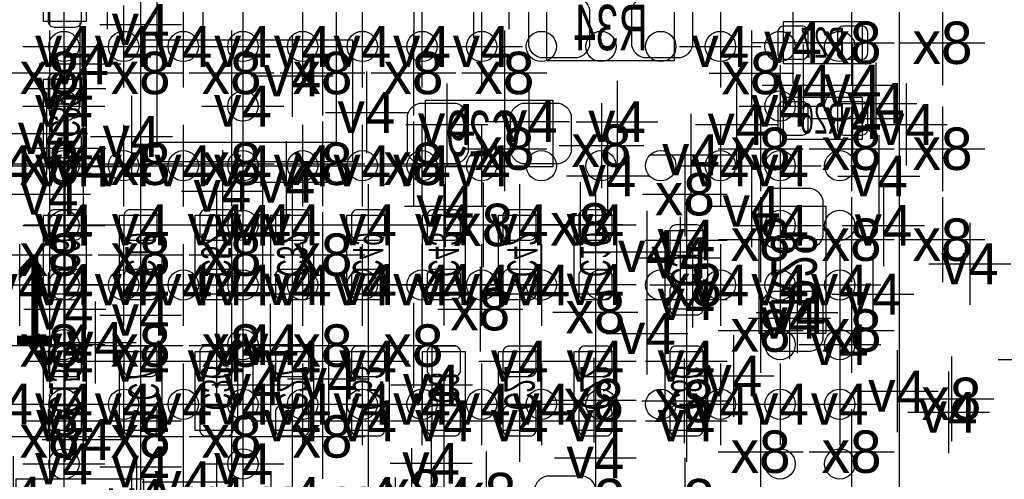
# Model space of a CAD drawing. Extents: x -36 to 384, y -28 to 269.
# Tile 11 of 52: x 19.45 to 27.7, y 16.28 to 20.13. Entities that reach past the tile are written whole.
import ezdxf
from ezdxf.enums import TextEntityAlignment as Align

# ---------------------------------------------------------------- set-up
doc = ezdxf.new("R2010")
doc.units = 0
for name, color, linetype in [('MA_NCLEGEND-1-2', 7, 'CONTINUOUS'), ('MA_NCLEGEND-14-15', 7, 'CONTINUOUS'), ('MA_NCLEGEND-15-16', 7, 'CONTINUOUS'), ('MA_NCLEGEND-2-3', 7, 'CONTINUOUS'), ('MA_NCLEGEND-3-14', 7, 'CONTINUOUS'), ('PG_ASSEMBLY_BOTTOM', 7, 'CONTINUOUS'), ('PG_ASSEMBLY_TOP', 7, 'CONTINUOUS'), ('PIN_BOTTOM', 7, 'CONTINUOUS'), ('PIN_TOP', 7, 'CONTINUOUS'), ('RD_ASSEMBLY_BOTTOM', 7, 'CONTINUOUS'), ('RD_ASSEMBLY_TOP', 7, 'CONTINUOUS')]:
    doc.layers.add(name, color=color, linetype=linetype)

# ---------------------------------------------------------------- blocks, each defined once
blk = doc.blocks.new('FIGURE_CROSS')
for points in [[(0, 0.5), (0, -0.5)], [(-0.5, 0), (0.5, 0)]]:
    blk.add_lwpolyline(points)

msp = doc.modelspace()

# ---------------------------------------------------------------- linework, layer by layer
at = {"layer": 'PG_ASSEMBLY_BOTTOM'}
for points in [[(20.598613, 19.101791), (20.598613, 22.301708), (22.098787, 22.301708), (22.098787, 19.101791), (20.598613, 19.101791)], [(19.6469, 20.117587), (19.6469, 20.777987), (20.0025, 20.777987), (20.0025, 20.117587), (19.6469, 20.117587)], [(25.8445, 20.117587), (26.5049, 20.117587), (26.5049, 19.761987), (25.8445, 19.761987), (25.8445, 20.117587)], [(19.6469, 18.974587), (19.6469, 19.634987), (20.0025, 19.634987), (20.0025, 18.974587), (19.6469, 18.974587)], [(25.8445, 19.482587), (26.5049, 19.482587), (26.5049, 19.126987), (25.8445, 19.126987), (25.8445, 19.482587)], [(19.6469, 17.831587), (19.6469, 18.491987), (20.0025, 18.491987), (20.0025, 17.831587), (19.6469, 17.831587)], [(20.2819, 17.831587), (20.2819, 18.491987), (20.6375, 18.491987), (20.6375, 17.831587), (20.2819, 17.831587)], [(21.2725, 18.491987), (21.2725, 17.831587), (20.9169, 17.831587), (20.9169, 18.491987), (21.2725, 18.491987)], [(21.5519, 17.831587), (21.5519, 18.491987), (21.9075, 18.491987), (21.9075, 17.831587), (21.5519, 17.831587)], [(22.1869, 17.831587), (22.1869, 18.491987), (22.5425, 18.491987), (22.5425, 17.831587), (22.1869, 17.831587)], [(23.1775, 18.491987), (23.1775, 17.831587), (22.8219, 17.831587), (22.8219, 18.491987), (23.1775, 18.491987)], [(23.8125, 18.491987), (23.8125, 17.831587), (23.4569, 17.831587), (23.4569, 18.491987), (23.8125, 18.491987)], [(24.4475, 18.491987), (24.4475, 17.831587), (24.0919, 17.831587), (24.0919, 18.491987), (24.4475, 18.491987)], [(25.2095, 18.364987), (25.2095, 17.704587), (24.8539, 17.704587), (24.8539, 18.364987), (25.2095, 18.364987)], [(19.6469, 16.688587), (19.6469, 17.348987), (20.0025, 17.348987), (20.0025, 16.688587), (19.6469, 16.688587)], [(20.2819, 16.688587), (20.2819, 17.348987), (20.6375, 17.348987), (20.6375, 16.688587), (20.2819, 16.688587)], [(20.9169, 16.688587), (20.9169, 17.348987), (21.2725, 17.348987), (21.2725, 16.688587), (20.9169, 16.688587)], [(21.5519, 16.688587), (21.5519, 17.348987), (21.9075, 17.348987), (21.9075, 16.688587), (21.5519, 16.688587)], [(22.1869, 16.688587), (22.1869, 17.348987), (22.5425, 17.348987), (22.5425, 16.688587), (22.1869, 16.688587)], [(22.8219, 16.688587), (22.8219, 17.348987), (23.1775, 17.348987), (23.1775, 16.688587), (22.8219, 16.688587)], [(23.4569, 16.688587), (23.4569, 17.348987), (23.8125, 17.348987), (23.8125, 16.688587), (23.4569, 16.688587)], [(24.0919, 16.688587), (24.0919, 17.348987), (24.4475, 17.348987), (24.4475, 16.688587), (24.0919, 16.688587)], [(25.2095, 17.348987), (25.2095, 16.688587), (24.8539, 16.688587), (24.8539, 17.348987), (25.2095, 17.348987)]]:
    msp.add_lwpolyline(points, dxfattribs=at)
for points in [[(24.9301, 19.787387), (23.8633, 19.787387), (23.8633, 20.346187), (24.9301, 20.346187)], [(22.8473, 19.457187), (23.9141, 19.457187), (23.9141, 18.898387), (22.8473, 18.898387)], [(26.2001, 18.568187), (26.2001, 17.501387), (25.6413, 17.501387), (25.6413, 18.568187)], [(19.4183, 16.282187), (20.4851, 16.282187), (20.4851, 15.723387), (19.4183, 15.723387)]]:
    msp.add_lwpolyline(points, close=True, dxfattribs=at)
at = {"layer": 'PG_ASSEMBLY_TOP'}
msp.add_lwpolyline([(11.816588, 10.407701), (26.816812, 10.407701), (26.816812, 25.407899), (12.451588, 25.407899), (11.816588, 24.772899), (11.816588, 10.407701)], dxfattribs=at)
at = {"layer": 'PIN_BOTTOM'}
for points in [[(19.9136, 20.070877, 0.414214), (19.9644, 20.121677), (19.9644, 20.274077, 0.414214), (19.9136, 20.324877), (19.7358, 20.324877, 0.414214), (19.685, 20.274077), (19.685, 20.121677, 0.414214), (19.7358, 20.070877)], [(24.1173, 19.812787), (23.8125, 19.812787, -0.294587), (23.7109, 19.914387), (23.7109, 20.219187, -0.294587), (23.8125, 20.320787), (24.1173, 20.320787, -0.294587), (24.2189, 20.219187), (24.2189, 19.914387, -0.294587)], [(24.9809, 19.812787), (24.6761, 19.812787, -0.294587), (24.5745, 19.914387), (24.5745, 20.219187, -0.294587), (24.6761, 20.320787), (24.9809, 20.320787, -0.294587), (25.0825, 20.219187), (25.0825, 19.914387, -0.294587)], [(25.797789, 19.850887, 0.414214), (25.848589, 19.800087), (26.000989, 19.800087, 0.414214), (26.051789, 19.850887), (26.051789, 20.028687, 0.414214), (26.000989, 20.079487), (25.848589, 20.079487, 0.414214), (25.797789, 20.028687)], [(26.297611, 19.850887, 0.414214), (26.348411, 19.800087), (26.500811, 19.800087, 0.414214), (26.551611, 19.850887), (26.551611, 20.028687, 0.414214), (26.500811, 20.079487), (26.348411, 20.079487, 0.414214), (26.297611, 20.028687)], [(19.9136, 19.427698, 0.414214), (19.9644, 19.478498), (19.9644, 19.630898, 0.414214), (19.9136, 19.681698), (19.7358, 19.681698, 0.414214), (19.685, 19.630898), (19.685, 19.478498, 0.414214), (19.7358, 19.427698)], [(22.7965, 19.431787), (23.1013, 19.431787, -0.294587), (23.2029, 19.330187), (23.2029, 19.025387, -0.294587), (23.1013, 18.923787), (22.7965, 18.923787, -0.294587), (22.6949, 19.025387), (22.6949, 19.330187, -0.294587)], [(23.6601, 19.431787), (23.9649, 19.431787, -0.294587), (24.0665, 19.330187), (24.0665, 19.025387, -0.294587), (23.9649, 18.923787), (23.6601, 18.923787, -0.294587), (23.5585, 19.025387), (23.5585, 19.330187, -0.294587)], [(25.797789, 19.215887, 0.414214), (25.848589, 19.165087), (26.000989, 19.165087, 0.414214), (26.051789, 19.215887), (26.051789, 19.393687, 0.414214), (26.000989, 19.444487), (25.848589, 19.444487, 0.414214), (25.797789, 19.393687)], [(26.297611, 19.215887, 0.414214), (26.348411, 19.165087), (26.500811, 19.165087, 0.414214), (26.551611, 19.215887), (26.551611, 19.393687, 0.414214), (26.500811, 19.444487), (26.348411, 19.444487, 0.414214), (26.297611, 19.393687)], [(19.9136, 18.927877, 0.414214), (19.9644, 18.978677), (19.9644, 19.131077, 0.414214), (19.9136, 19.181877), (19.7358, 19.181877, 0.414214), (19.685, 19.131077), (19.685, 18.978677, 0.414214), (19.7358, 18.927877)], [(26.1747, 18.618987), (26.1747, 18.314187, -0.294587), (26.0731, 18.212587), (25.7683, 18.212587, -0.294587), (25.6667, 18.314187), (25.6667, 18.618987, -0.294587), (25.7683, 18.720587), (26.0731, 18.720587, -0.294587)], [(19.9136, 18.284698, 0.414214), (19.9644, 18.335498), (19.9644, 18.487898, 0.414214), (19.9136, 18.538698), (19.7358, 18.538698, 0.414214), (19.685, 18.487898), (19.685, 18.335498, 0.414214), (19.7358, 18.284698)], [(20.5486, 18.284698, 0.414214), (20.5994, 18.335498), (20.5994, 18.487898, 0.414214), (20.5486, 18.538698), (20.3708, 18.538698, 0.414214), (20.32, 18.487898), (20.32, 18.335498, 0.414214), (20.3708, 18.284698)], [(21.0058, 18.538698, 0.414214), (20.955, 18.487898), (20.955, 18.335498, 0.414214), (21.0058, 18.284698), (21.1836, 18.284698, 0.414214), (21.2344, 18.335498), (21.2344, 18.487898, 0.414214), (21.1836, 18.538698)], [(21.8186, 18.284698, 0.414214), (21.8694, 18.335498), (21.8694, 18.487898, 0.414214), (21.8186, 18.538698), (21.6408, 18.538698, 0.414214), (21.59, 18.487898), (21.59, 18.335498, 0.414214), (21.6408, 18.284698)], [(22.4536, 18.284698, 0.414214), (22.5044, 18.335498), (22.5044, 18.487898, 0.414214), (22.4536, 18.538698), (22.2758, 18.538698, 0.414214), (22.225, 18.487898), (22.225, 18.335498, 0.414214), (22.2758, 18.284698)], [(22.9108, 18.538698, 0.414214), (22.86, 18.487898), (22.86, 18.335498, 0.414214), (22.9108, 18.284698), (23.0886, 18.284698, 0.414214), (23.1394, 18.335498), (23.1394, 18.487898, 0.414214), (23.0886, 18.538698)], [(23.5458, 18.538698, 0.414214), (23.495, 18.487898), (23.495, 18.335498, 0.414214), (23.5458, 18.284698), (23.7236, 18.284698, 0.414214), (23.7744, 18.335498), (23.7744, 18.487898, 0.414214), (23.7236, 18.538698)], [(24.1808, 18.538698, 0.414214), (24.13, 18.487898), (24.13, 18.335498, 0.414214), (24.1808, 18.284698), (24.3586, 18.284698, 0.414214), (24.4094, 18.335498), (24.4094, 18.487898, 0.414214), (24.3586, 18.538698)], [(24.9428, 18.411698, 0.414214), (24.892, 18.360898), (24.892, 18.208498, 0.414214), (24.9428, 18.157698), (25.1206, 18.157698, 0.414214), (25.1714, 18.208498), (25.1714, 18.360898, 0.414214), (25.1206, 18.411698)], [(19.9136, 17.784877, 0.414214), (19.9644, 17.835677), (19.9644, 17.988077, 0.414214), (19.9136, 18.038877), (19.7358, 18.038877, 0.414214), (19.685, 17.988077), (19.685, 17.835677, 0.414214), (19.7358, 17.784877)], [(20.5486, 17.784877, 0.414214), (20.5994, 17.835677), (20.5994, 17.988077, 0.414214), (20.5486, 18.038877), (20.3708, 18.038877, 0.414214), (20.32, 17.988077), (20.32, 17.835677, 0.414214), (20.3708, 17.784877)], [(21.0058, 18.038877, 0.414214), (20.955, 17.988077), (20.955, 17.835677, 0.414214), (21.0058, 17.784877), (21.1836, 17.784877, 0.414214), (21.2344, 17.835677), (21.2344, 17.988077, 0.414214), (21.1836, 18.038877)], [(21.8186, 17.784877, 0.414214), (21.8694, 17.835677), (21.8694, 17.988077, 0.414214), (21.8186, 18.038877), (21.6408, 18.038877, 0.414214), (21.59, 17.988077), (21.59, 17.835677, 0.414214), (21.6408, 17.784877)], [(22.4536, 17.784877, 0.414214), (22.5044, 17.835677), (22.5044, 17.988077, 0.414214), (22.4536, 18.038877), (22.2758, 18.038877, 0.414214), (22.225, 17.988077), (22.225, 17.835677, 0.414214), (22.2758, 17.784877)], [(22.9108, 18.038877, 0.414214), (22.86, 17.988077), (22.86, 17.835677, 0.414214), (22.9108, 17.784877), (23.0886, 17.784877, 0.414214), (23.1394, 17.835677), (23.1394, 17.988077, 0.414214), (23.0886, 18.038877)], [(23.5458, 18.038877, 0.414214), (23.495, 17.988077), (23.495, 17.835677, 0.414214), (23.5458, 17.784877), (23.7236, 17.784877, 0.414214), (23.7744, 17.835677), (23.7744, 17.988077, 0.414214), (23.7236, 18.038877)], [(24.1808, 18.038877, 0.414214), (24.13, 17.988077), (24.13, 17.835677, 0.414214), (24.1808, 17.784877), (24.3586, 17.784877, 0.414214), (24.4094, 17.835677), (24.4094, 17.988077, 0.414214), (24.3586, 18.038877)], [(24.9428, 17.911877, 0.414214), (24.892, 17.861077), (24.892, 17.708677, 0.414214), (24.9428, 17.657877), (25.1206, 17.657877, 0.414214), (25.1714, 17.708677), (25.1714, 17.861077, 0.414214), (25.1206, 17.911877)], [(26.1747, 17.755387), (26.1747, 17.450587, -0.294587), (26.0731, 17.348987), (25.7683, 17.348987, -0.294587), (25.6667, 17.450587), (25.6667, 17.755387, -0.294587), (25.7683, 17.856987), (26.0731, 17.856987, -0.294587)], [(19.9136, 17.141698, 0.414214), (19.9644, 17.192498), (19.9644, 17.344898, 0.414214), (19.9136, 17.395698), (19.7358, 17.395698, 0.414214), (19.685, 17.344898), (19.685, 17.192498, 0.414214), (19.7358, 17.141698)], [(20.5486, 17.141698, 0.414214), (20.5994, 17.192498), (20.5994, 17.344898, 0.414214), (20.5486, 17.395698), (20.3708, 17.395698, 0.414214), (20.32, 17.344898), (20.32, 17.192498, 0.414214), (20.3708, 17.141698)], [(21.1836, 17.141698, 0.414214), (21.2344, 17.192498), (21.2344, 17.344898, 0.414214), (21.1836, 17.395698), (21.0058, 17.395698, 0.414214), (20.955, 17.344898), (20.955, 17.192498, 0.414214), (21.0058, 17.141698)], [(21.8186, 17.141698, 0.414214), (21.8694, 17.192498), (21.8694, 17.344898, 0.414214), (21.8186, 17.395698), (21.6408, 17.395698, 0.414214), (21.59, 17.344898), (21.59, 17.192498, 0.414214), (21.6408, 17.141698)], [(22.4536, 17.141698, 0.414214), (22.5044, 17.192498), (22.5044, 17.344898, 0.414214), (22.4536, 17.395698), (22.2758, 17.395698, 0.414214), (22.225, 17.344898), (22.225, 17.192498, 0.414214), (22.2758, 17.141698)], [(23.0886, 17.141698, 0.414214), (23.1394, 17.192498), (23.1394, 17.344898, 0.414214), (23.0886, 17.395698), (22.9108, 17.395698, 0.414214), (22.86, 17.344898), (22.86, 17.192498, 0.414214), (22.9108, 17.141698)], [(23.7236, 17.141698, 0.414214), (23.7744, 17.192498), (23.7744, 17.344898, 0.414214), (23.7236, 17.395698), (23.5458, 17.395698, 0.414214), (23.495, 17.344898), (23.495, 17.192498, 0.414214), (23.5458, 17.141698)], [(24.3586, 17.141698, 0.414214), (24.4094, 17.192498), (24.4094, 17.344898, 0.414214), (24.3586, 17.395698), (24.1808, 17.395698, 0.414214), (24.13, 17.344898), (24.13, 17.192498, 0.414214), (24.1808, 17.141698)], [(24.9428, 17.395698, 0.414214), (24.892, 17.344898), (24.892, 17.192498, 0.414214), (24.9428, 17.141698), (25.1206, 17.141698, 0.414214), (25.1714, 17.192498), (25.1714, 17.344898, 0.414214), (25.1206, 17.395698)], [(19.9136, 16.641877, 0.414214), (19.9644, 16.692677), (19.9644, 16.845077, 0.414214), (19.9136, 16.895877), (19.7358, 16.895877, 0.414214), (19.685, 16.845077), (19.685, 16.692677, 0.414214), (19.7358, 16.641877)], [(20.5486, 16.641877, 0.414214), (20.5994, 16.692677), (20.5994, 16.845077, 0.414214), (20.5486, 16.895877), (20.3708, 16.895877, 0.414214), (20.32, 16.845077), (20.32, 16.692677, 0.414214), (20.3708, 16.641877)], [(21.1836, 16.641877, 0.414214), (21.2344, 16.692677), (21.2344, 16.845077, 0.414214), (21.1836, 16.895877), (21.0058, 16.895877, 0.414214), (20.955, 16.845077), (20.955, 16.692677, 0.414214), (21.0058, 16.641877)], [(21.8186, 16.641877, 0.414214), (21.8694, 16.692677), (21.8694, 16.845077, 0.414214), (21.8186, 16.895877), (21.6408, 16.895877, 0.414214), (21.59, 16.845077), (21.59, 16.692677, 0.414214), (21.6408, 16.641877)], [(22.4536, 16.641877, 0.414214), (22.5044, 16.692677), (22.5044, 16.845077, 0.414214), (22.4536, 16.895877), (22.2758, 16.895877, 0.414214), (22.225, 16.845077), (22.225, 16.692677, 0.414214), (22.2758, 16.641877)], [(23.0886, 16.641877, 0.414214), (23.1394, 16.692677), (23.1394, 16.845077, 0.414214), (23.0886, 16.895877), (22.9108, 16.895877, 0.414214), (22.86, 16.845077), (22.86, 16.692677, 0.414214), (22.9108, 16.641877)], [(23.7236, 16.641877, 0.414214), (23.7744, 16.692677), (23.7744, 16.845077, 0.414214), (23.7236, 16.895877), (23.5458, 16.895877, 0.414214), (23.495, 16.845077), (23.495, 16.692677, 0.414214), (23.5458, 16.641877)], [(24.3586, 16.641877, 0.414214), (24.4094, 16.692677), (24.4094, 16.845077, 0.414214), (24.3586, 16.895877), (24.1808, 16.895877, 0.414214), (24.13, 16.845077), (24.13, 16.692677, 0.414214), (24.1808, 16.641877)], [(24.9428, 16.895877, 0.414214), (24.892, 16.845077), (24.892, 16.692677, 0.414214), (24.9428, 16.641877), (25.1206, 16.641877, 0.414214), (25.1714, 16.692677), (25.1714, 16.845077, 0.414214), (25.1206, 16.895877)], [(24.2697, 16.205987), (24.2697, 15.901187, -0.294587), (24.1681, 15.799587), (23.8633, 15.799587, -0.294587), (23.7617, 15.901187), (23.7617, 16.205987, -0.294587), (23.8633, 16.307587), (24.1681, 16.307587, -0.294587)]]:
    msp.add_lwpolyline(points, format="xyb", close=True, dxfattribs=at)
msp.add_lwpolyline([(20.4597, 18.943879), (22.2377, 18.943879), (22.2377, 19.959879), (20.4597, 19.959879)], close=True, dxfattribs=at)
at = {"layer": 'PIN_TOP'}
for centre in [(19.816801, 19.907783), (20.316698, 19.907783), (20.816799, 19.907783), (21.316696, 19.907783), (21.816797, 19.907783), (22.316694, 19.907783), (22.816795, 19.907783), (23.316692, 19.907783), (23.816793, 19.907783), (24.31669, 19.907783), (24.816791, 19.907783), (25.316688, 19.907783), (25.816789, 19.907783), (26.316711, 19.907783), (19.816801, 19.407886), (21.316696, 19.407886), (25.816789, 19.407886), (26.316711, 19.407886), (19.816801, 18.907785), (20.316698, 18.907785), (20.816799, 18.907785), (21.316696, 18.907785), (21.816797, 18.907785), (22.316694, 18.907785), (22.816795, 18.907785), (23.316692, 18.907785), (23.816793, 18.907785), (24.31669, 18.907785), (24.816791, 18.907785), (25.316688, 18.907785), (25.816789, 18.907785), (26.316711, 18.907785), (19.816801, 18.407888), (21.316696, 18.407888), (25.816789, 18.407888), (26.316711, 18.407888), (19.816801, 17.907787), (20.316698, 17.907787), (20.816799, 17.907787), (21.316696, 17.907787), (21.816797, 17.907787), (22.316694, 17.907787), (22.816795, 17.907787), (23.316692, 17.907787), (23.816793, 17.907787), (24.31669, 17.907787), (24.816791, 17.907787), (25.316688, 17.907787), (25.816789, 17.907787), (26.316711, 17.907787), (19.816801, 17.407687), (21.316696, 17.407687), (25.816789, 17.407687), (26.316711, 17.407687), (19.816801, 16.907789), (20.316698, 16.907789), (20.816799, 16.907789), (21.316696, 16.907789), (21.816797, 16.907789), (22.316694, 16.907789), (22.816795, 16.907789), (23.316692, 16.907789), (23.816793, 16.907789), (24.31669, 16.907789), (24.816791, 16.907789), (25.316688, 16.907789), (25.816789, 16.907789), (26.316711, 16.907789), (19.816801, 16.407689), (21.316696, 16.407689), (25.816789, 16.407689), (26.316711, 16.407689)]:
    msp.add_circle(centre, 0.127, dxfattribs=at)

# ---------------------------------------------------------------- block references
at = {"layer": 'MA_NCLEGEND-1-2', "xscale": 0.6858, "yscale": 0.6858}
for p in [(19.3167, 20.407909), (19.816801, 20.407909), (19.816801, 19.907809), (20.316698, 19.907809), (20.816799, 19.907809), (21.316696, 19.907809), (21.816797, 19.907809), (22.316694, 19.907809), (22.816795, 19.907809), (23.316692, 19.907809), (25.316688, 19.907809), (19.816801, 19.407911), (21.316696, 19.407911), (25.816789, 19.407911), (26.6192, 19.431), (24.450802, 19.277305), (19.3167, 18.907811), (19.816801, 18.907811), (20.316698, 18.907811), (20.816799, 18.907811), (21.316696, 18.907811), (21.816797, 18.907811), (22.316694, 18.907811), (22.816795, 18.907811), (23.316692, 18.907811), (25.316688, 18.907811), (25.816789, 18.907811), (26.6446, 18.8214), (19.816801, 18.407888), (21.316696, 18.407888), (25.816789, 18.407888), (26.6827, 18.407888), (24.9809, 18.136387), (27.4066, 18.0848), (19.816801, 17.907787), (20.316698, 17.907787), (20.816799, 17.907787), (21.316696, 17.907787), (21.816797, 17.907787), (22.316694, 17.907787), (22.816795, 17.907787), (23.316692, 17.907787), (23.816793, 17.907787), (25.316688, 17.907787), (25.816789, 17.907787), (26.316711, 17.907787), (19.816801, 17.407611), (21.316696, 17.407611), (26.316711, 17.407611), (19.3167, 16.907789), (19.816801, 16.907789), (20.316698, 16.907789), (20.816799, 16.907789), (21.316696, 16.907789), (21.816797, 16.907789), (22.316694, 16.907789), (22.816795, 16.907789), (23.316692, 16.907789), (23.816793, 16.907789), (25.316688, 16.907789), (25.816789, 16.907789), (26.316711, 16.907789), (27.2288, 16.8402), (19.816801, 16.407613), (21.316696, 16.407613)]:
    msp.add_blockref('FIGURE_CROSS', p, dxfattribs=at)
at = {"layer": 'MA_NCLEGEND-14-15', "xscale": 0.6858, "yscale": 0.6858}
for p in [(22.749789, 20.320787), (23.249611, 20.320787), (25.924789, 19.939787), (19.9517, 19.761987), (26.424611, 19.5834), (23.0251, 19.253987), (23.7109, 19.279387), (19.9771, 18.902401), (24.3713, 18.822187), (21.1455, 18.695187), (19.8247, 18.411698), (20.4597, 18.411698), (21.479789, 18.411698), (22.9997, 18.411698), (23.6347, 18.411698), (24.7015, 18.187187), (19.4437, 17.907787), (21.7297, 17.911801), (22.3647, 17.911801), (22.9997, 17.911801), (23.6347, 17.911801), (19.8247, 17.704587), (20.4597, 17.653787), (24.7015, 17.501387), (21.7297, 17.268698), (23.6347, 17.268698), (25.4254, 17.145), (21.3995, 17.069587), (22.0345, 17.120387), (22.8981, 17.069587), (21.7297, 16.768801), (22.3647, 16.768801), (19.193789, 16.637787), (19.9771, 16.612387), (22.893299, 16.412489), (24.2697, 16.4592), (20.4597, 16.383787), (19.3929, 16.129787), (21.5519, 16.002787), (22.5933, 15.951987)]:
    msp.add_blockref('FIGURE_CROSS', p, dxfattribs=at)
at = {"layer": 'MA_NCLEGEND-15-16', "xscale": 0.6858, "yscale": 0.6858}
for p in [(22.749789, 20.320787), (23.249611, 20.320787), (25.924789, 19.939787), (19.8247, 19.554698), (26.424611, 19.304787), (23.0251, 19.253987), (23.7109, 19.279387), (19.8247, 19.054801), (19.8247, 18.411698), (20.4597, 18.411698), (21.0947, 18.411698), (21.7297, 18.411698), (22.3647, 18.411698), (22.9997, 18.411698), (23.6347, 18.411698), (24.2697, 18.411698), (25.0317, 18.284698), (19.8247, 17.911801), (20.4597, 17.911801), (21.0947, 17.907787), (21.7297, 17.911801), (22.3647, 17.911801), (22.9997, 17.911801), (23.6347, 17.911801), (24.2697, 17.911801), (25.0317, 17.784801), (25.8953, 17.628387), (19.8247, 17.268698), (20.4597, 17.268698), (21.0947, 17.268698), (21.7297, 17.268698), (22.3647, 17.268698), (23.6347, 17.268698), (24.2697, 17.268698), (25.0317, 17.268698), (19.8247, 16.768801), (20.4597, 16.768801), (21.7297, 16.768801), (22.3647, 16.768801), (22.9997, 16.768801), (23.6347, 16.768801), (24.2697, 16.768801), (25.0317, 16.768801), (19.3929, 16.129787), (21.0947, 16.125698), (21.7297, 16.125698), (22.3647, 16.125698), (22.9997, 16.125698), (20.3835, 16.002787)]:
    msp.add_blockref('FIGURE_CROSS', p, dxfattribs=at)
at = {"layer": 'MA_NCLEGEND-2-3', "xscale": 0.6858, "yscale": 0.6858}
for p in [(19.3167, 20.407909), (20.1803, 20.396987), (20.9804, 20.3708), (23.5458, 20.3962), (22.098, 20.3454), (20.4597, 20.092187), (19.816801, 19.907809), (20.816799, 19.907809), (22.316694, 19.907809), (22.816795, 19.907809), (23.316692, 19.907809), (21.7297, 19.660387), (26.0096, 19.5834), (21.316696, 19.407911), (22.352, 19.3548), (24.450802, 19.277305), (25.4508, 19.2532), (26.8732, 19.2532), (19.6723, 19.177787), (20.3835, 19.152387), (25.0698, 18.9992), (19.3167, 18.907811), (20.816799, 18.907811), (22.316694, 18.907811), (23.316692, 18.907811), (26.6446, 18.8214), (21.679687, 18.7706), (19.6977, 18.669787), (23.0124, 18.5674), (25.5778, 18.5674), (21.316696, 18.407888), (26.6827, 18.407888), (24.9809, 18.136387), (19.816801, 17.907787), (20.316698, 17.907787), (20.816799, 17.907787), (21.316696, 17.907787), (21.816797, 17.907787), (22.316694, 17.907787), (22.816795, 17.907787), (23.816793, 17.907787), (26.5938, 17.8308), (25.9588, 17.6784), (20.0787, 17.425187), (21.544001, 17.407611), (26.797, 17.018), (19.3167, 16.907789), (19.816801, 16.907789), (20.316698, 16.907789), (21.816797, 16.907789), (22.316694, 16.907789), (22.816795, 16.907789), (23.816793, 16.907789), (25.316688, 16.907789), (25.816789, 16.907789), (26.316711, 16.907789), (19.816801, 16.407613), (20.816799, 16.256787), (20.423911, 16.109899)]:
    msp.add_blockref('FIGURE_CROSS', p, dxfattribs=at)
at = {"layer": 'MA_NCLEGEND-3-14', "xscale": 0.7112, "yscale": 0.7112}
for p in [(19.6977, 20.447787), (20.4597, 20.447787), (26.416, 19.939), (27.178, 19.939), (19.6977, 19.685787), (20.4597, 19.685787), (21.2217, 19.685787), (21.9837, 19.685787), (22.7457, 19.685787), (23.5077, 19.685787), (25.5778, 19.685), (23.5077, 19.050787), (24.3205, 19.076187), (25.654, 19.05), (26.416, 19.05), (27.178, 19.05), (19.6977, 18.923787), (20.4597, 18.923787), (21.2217, 18.923787), (21.9837, 18.923787), (22.7457, 18.923787), (25.019, 18.669), (23.3299, 18.411698), (24.1427, 18.415787), (25.654, 18.288), (26.416, 18.288), (27.178, 18.288), (19.6977, 18.161787), (20.4597, 18.161787), (21.2217, 18.161787), (21.9837, 18.161787), (25.0825, 17.907787), (23.305008, 17.705095), (24.2697, 17.679187), (25.654, 17.526), (26.416, 17.526), (19.6977, 17.399787), (20.4597, 17.399787), (21.2217, 17.399787), (21.9837, 17.399787), (22.7457, 17.399787), (27.999893, 17.283963), (24.257, 16.9418), (25.013056, 16.935831), (27.252168, 16.952976), (19.6977, 16.637787), (20.4597, 16.637787), (21.2217, 16.637787), (21.9837, 16.637787), (25.654, 16.51), (26.416, 16.51), (22.728707, 16.183102), (23.3553, 16.155187), (24.2697, 16.104387), (25.019, 16.1036)]:
    msp.add_blockref('FIGURE_CROSS', p, dxfattribs=at)

# ---------------------------------------------------------------- texts
at = {"layer": 'MA_NCLEGEND-1-2'}
for p in [(19.816801, 19.907809), (20.316698, 19.907809), (20.816799, 19.907809), (21.316696, 19.907809), (21.816797, 19.907809), (22.316694, 19.907809), (22.816795, 19.907809), (23.316692, 19.907809), (25.316688, 19.907809), (19.816801, 19.407911), (21.316696, 19.407911), (25.816789, 19.407911), (26.6192, 19.431), (24.450802, 19.277305), (19.3167, 18.907811), (19.816801, 18.907811), (20.316698, 18.907811), (20.816799, 18.907811), (21.316696, 18.907811), (21.816797, 18.907811), (22.316694, 18.907811), (22.816795, 18.907811), (23.316692, 18.907811), (25.316688, 18.907811), (25.816789, 18.907811), (26.6446, 18.8214), (19.816801, 18.407888), (21.316696, 18.407888), (25.816789, 18.407888), (26.6827, 18.407888), (24.9809, 18.136387), (27.4066, 18.0848), (19.816801, 17.907787), (20.316698, 17.907787), (20.816799, 17.907787), (21.316696, 17.907787), (21.816797, 17.907787), (22.316694, 17.907787), (22.816795, 17.907787), (23.316692, 17.907787), (23.816793, 17.907787), (25.316688, 17.907787), (25.816789, 17.907787), (26.316711, 17.907787), (19.816801, 17.407611), (21.316696, 17.407611), (26.316711, 17.407611), (19.3167, 16.907789), (19.816801, 16.907789), (20.316698, 16.907789), (20.816799, 16.907789), (21.316696, 16.907789), (21.816797, 16.907789), (22.316694, 16.907789), (22.816795, 16.907789), (23.316692, 16.907789), (23.816793, 16.907789), (25.316688, 16.907789), (25.816789, 16.907789), (26.316711, 16.907789), (27.2288, 16.8402), (19.816801, 16.407613), (21.316696, 16.407613)]:
    msp.add_text('v4', height=0.3429, dxfattribs=at).set_placement(p, align=Align.MIDDLE_CENTER)
at = {"layer": 'MA_NCLEGEND-14-15'}
for p in [(25.924789, 19.939787), (19.9517, 19.761987), (26.424611, 19.5834), (23.0251, 19.253987), (23.7109, 19.279387), (19.9771, 18.902401), (24.3713, 18.822187), (21.1455, 18.695187), (19.8247, 18.411698), (20.4597, 18.411698), (21.479789, 18.411698), (22.9997, 18.411698), (23.6347, 18.411698), (24.7015, 18.187187), (19.4437, 17.907787), (21.7297, 17.911801), (22.3647, 17.911801), (22.9997, 17.911801), (23.6347, 17.911801), (19.8247, 17.704587), (20.4597, 17.653787), (24.7015, 17.501387), (21.7297, 17.268698), (23.6347, 17.268698), (21.3995, 17.069587), (22.0345, 17.120387), (22.8981, 17.069587), (25.4254, 17.145), (21.7297, 16.768801), (22.3647, 16.768801), (19.9771, 16.612387), (22.893299, 16.412489), (24.2697, 16.4592), (20.4597, 16.383787), (19.3929, 16.129787)]:
    msp.add_text('v4', height=0.3429, dxfattribs=at).set_placement(p, align=Align.MIDDLE_CENTER)
at = {"layer": 'MA_NCLEGEND-15-16'}
for p in [(25.924789, 19.939787), (19.8247, 19.554698), (26.424611, 19.304787), (23.0251, 19.253987), (23.7109, 19.279387), (19.8247, 19.054801), (19.8247, 18.411698), (20.4597, 18.411698), (21.0947, 18.411698), (21.7297, 18.411698), (22.3647, 18.411698), (22.9997, 18.411698), (23.6347, 18.411698), (24.2697, 18.411698), (25.0317, 18.284698), (19.8247, 17.911801), (20.4597, 17.911801), (21.0947, 17.907787), (21.7297, 17.911801), (22.3647, 17.911801), (22.9997, 17.911801), (23.6347, 17.911801), (24.2697, 17.911801), (25.0317, 17.784801), (25.8953, 17.628387), (19.8247, 17.268698), (20.4597, 17.268698), (21.0947, 17.268698), (21.7297, 17.268698), (22.3647, 17.268698), (23.6347, 17.268698), (24.2697, 17.268698), (25.0317, 17.268698), (19.8247, 16.768801), (20.4597, 16.768801), (21.7297, 16.768801), (22.3647, 16.768801), (22.9997, 16.768801), (23.6347, 16.768801), (24.2697, 16.768801), (25.0317, 16.768801), (19.3929, 16.129787), (21.0947, 16.125698), (21.7297, 16.125698), (22.3647, 16.125698), (22.9997, 16.125698)]:
    msp.add_text('v4', height=0.3429, dxfattribs=at).set_placement(p, align=Align.MIDDLE_CENTER)
at = {"layer": 'MA_NCLEGEND-2-3'}
for p in [(20.4597, 20.092187), (19.816801, 19.907809), (20.816799, 19.907809), (22.316694, 19.907809), (22.816795, 19.907809), (23.316692, 19.907809), (21.7297, 19.660387), (26.0096, 19.5834), (21.316696, 19.407911), (22.352, 19.3548), (24.450802, 19.277305), (25.4508, 19.2532), (26.8732, 19.2532), (19.6723, 19.177787), (20.3835, 19.152387), (25.0698, 18.9992), (19.3167, 18.907811), (20.816799, 18.907811), (22.316694, 18.907811), (23.316692, 18.907811), (26.6446, 18.8214), (21.679687, 18.7706), (19.6977, 18.669787), (23.0124, 18.5674), (25.5778, 18.5674), (21.316696, 18.407888), (26.6827, 18.407888), (24.9809, 18.136387), (19.816801, 17.907787), (20.316698, 17.907787), (20.816799, 17.907787), (21.316696, 17.907787), (21.816797, 17.907787), (22.316694, 17.907787), (22.816795, 17.907787), (23.816793, 17.907787), (26.5938, 17.8308), (25.9588, 17.6784), (20.0787, 17.425187), (21.544001, 17.407611), (26.797, 17.018), (19.3167, 16.907789), (19.816801, 16.907789), (20.316698, 16.907789), (21.816797, 16.907789), (22.316694, 16.907789), (22.816795, 16.907789), (23.816793, 16.907789), (25.316688, 16.907789), (25.816789, 16.907789), (26.316711, 16.907789), (19.816801, 16.407613), (20.816799, 16.256787), (20.423911, 16.109899)]:
    msp.add_text('v4', height=0.3429, dxfattribs=at).set_placement(p, align=Align.MIDDLE_CENTER)
at = {"layer": 'MA_NCLEGEND-3-14'}
for p in [(26.416, 19.939), (27.178, 19.939), (19.6977, 19.685787), (20.4597, 19.685787), (21.2217, 19.685787), (21.9837, 19.685787), (22.7457, 19.685787), (23.5077, 19.685787), (25.5778, 19.685), (23.5077, 19.050787), (24.3205, 19.076187), (25.654, 19.05), (26.416, 19.05), (27.178, 19.05), (19.6977, 18.923787), (20.4597, 18.923787), (21.2217, 18.923787), (21.9837, 18.923787), (22.7457, 18.923787), (25.019, 18.669), (23.3299, 18.411698), (24.1427, 18.415787), (25.654, 18.288), (26.416, 18.288), (27.178, 18.288), (19.6977, 18.161787), (20.4597, 18.161787), (21.2217, 18.161787), (21.9837, 18.161787), (25.0825, 17.907787), (23.305008, 17.705095), (24.2697, 17.679187), (25.654, 17.526), (26.416, 17.526), (19.6977, 17.399787), (20.4597, 17.399787), (21.2217, 17.399787), (21.9837, 17.399787), (22.7457, 17.399787), (24.257, 16.9418), (25.013056, 16.935831), (27.252168, 16.952976), (19.6977, 16.637787), (20.4597, 16.637787), (21.2217, 16.637787), (21.9837, 16.637787), (25.654, 16.51), (26.416, 16.51), (22.728707, 16.183102), (23.3553, 16.155187), (24.2697, 16.104387), (25.019, 16.1036)]:
    msp.add_text('x8', height=0.3556, dxfattribs=at).set_placement(p, align=Align.MIDDLE_CENTER)
at = {"layer": 'RD_ASSEMBLY_BOTTOM', "text_generation_flag": 2}
for s, height, width, p in [('R34', 0.381, 0.666667, (24.3967, 19.876287)), ('R27', 0.254, 0.6, (26.1747, 19.812787)), ('R26', 0.254, 0.6, (26.1747, 19.177787)), ('C29', 0.381, 0.666667, (23.3299, 18.987287))]:
    msp.add_text(s, height=height, dxfattribs=dict(at, width=width)).set_placement(p, align=Align.CENTER)
for s, height, width, p in [('C39', 0.254, 0.6, (19.6977, 19.330187)), ('C19', 0.254, 0.6, (20.3327, 18.161787)), ('C52', 0.254, 0.6, (20.9677, 18.161787)), ('C32', 0.254, 0.6, (21.6027, 18.161787)), ('C49', 0.254, 0.6, (22.2377, 18.161787)), ('C43', 0.254, 0.6, (22.8727, 18.161787)), ('C42', 0.254, 0.6, (23.5331, 18.161787)), ('C10', 0.254, 0.6, (24.1427, 18.161787)), ('R28', 0.381, 0.666667, (25.7429, 18.034787)), ('C6', 0.254, 0.6, (19.6977, 18.161787)), ('C9', 0.254, 0.6, (24.9047, 18.034787)), ('C15', 0.254, 0.6, (19.6977, 17.018787)), ('C7', 0.254, 0.6, (20.3581, 17.069587)), ('C36', 0.254, 0.6, (20.9677, 17.044187)), ('C27', 0.254, 0.6, (21.6027, 17.044187)), ('C53', 0.254, 0.6, (22.2377, 17.044187)), ('C21', 0.254, 0.6, (23.5077, 17.044187)), ('C22', 0.254, 0.6, (24.1427, 17.044187)), ('C86', 0.254, 0.6, (24.9047, 17.044187)), ('C3', 0.254, 0.6, (22.8727, 17.044187))]:
    msp.add_text(s, height=height, rotation=270, dxfattribs=dict(at, width=width)).set_placement(p, align=Align.CENTER)
at = {"layer": 'RD_ASSEMBLY_TOP', "width": 0.666667}
msp.add_text('U1', height=0.762, dxfattribs=at).set_placement((19.3167, 17.399787), align=Align.CENTER)

doc.saveas('drawing.dxf')
